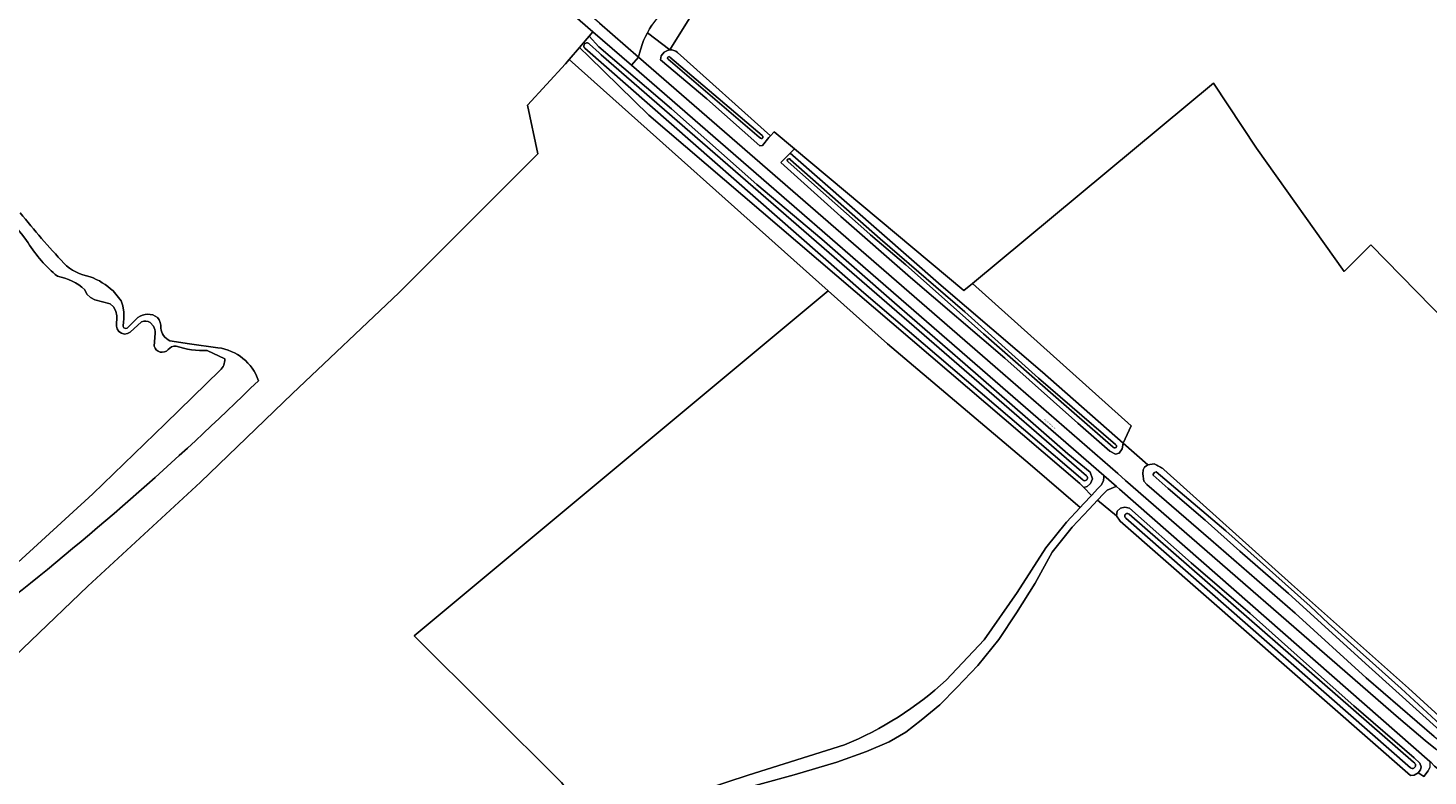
# Model space of a CAD drawing. Header units: metres. Extents: x 201541 to 204988, y 387833 to 394342.
# Tile 28 of 214: x 202723 to 203124, y 389270 to 389485. Entities that reach past the tile are written whole.
import ezdxf
from ezdxf.enums import TextEntityAlignment as Align

# ---------------------------------------------------------------- set-up
doc = ezdxf.new("R2010")
doc.units = ezdxf.units.M
doc.layers.get('Defpoints').update_dxf_attribs({"lineweight": 25})
for name, color, linetype, lineweight in [('B-WE-GR-BOS_GEMENGD-GV', 40, 'Continuous', 13), ('B-WE-GR-BOS_LOOF-GV', 40, 'Continuous', 13), ('B-WE-GR-BOUWLAND-GV', 80, 'Continuous', 13), ('B-WE-GR-GROENVOORZIENING-GV', 80, 'Continuous', 18), ('B-WE-IE-TERREINAFSCHEIDING_KUNSTMATIG_HEKWERK-G', 20, 'IE-TERREINAFSCHEIDING-KUNSTMATIG', 18), ('B-WE-OG-WATER-GV', 130, 'Continuous', 18), ('B-WE-OG-WATER_SLOOT-GV', 120, 'Continuous', 18), ('B-WE-OG-WEG-GV', 7, 'Continuous', 18), ('B-WE-VH-ONVERHARD-GV', 252, 'Continuous', 18), ('B-WE-VH-VERHARDING_ASFALT-GV', 252, 'Continuous', 18), ('B-WE-VH-VERHARDING_FUNDERING_ZAND-GV', 7, 'Continuous', 18)]:
    doc.layers.add(name, color=color, linetype=linetype, lineweight=lineweight)
doc.styles.add('NLCS-ISO-M200-T18', font='NLCS-ISO.ttf', dxfattribs={"height": 0.36})
doc.linetypes.add('IE-TERREINAFSCHEIDING-KUNSTMATIG', pattern='A,4,[82,NLCS.SHX,S=0.75,R=90,X=0,Y=0],4,-2', length=10)

msp = doc.modelspace()

# ---------------------------------------------------------------- linework, layer by layer
at = {"layer": 'B-WE-GR-BOS_GEMENGD-GV'}
for points in [[(202704.368, 389440.269, -0.1048779), (202722.858, 389423.07)], [(202733.144, 389417.252, -0.0206234), (202720.635, 389431.654)], [(202722.858, 389423.07, 0.0770916), (202731.298, 389413.493)], [(202740.634, 389413.369, -0.1590424), (202733.144, 389417.252)], [(202731.298, 389413.493, -0.1424628), (202739.144, 389409.643)], [(202747.246, 389409.269, 0.1013677), (202740.634, 389413.369)], [(202759.972, 389401.684, 0.3398833), (202754.323, 389401.652)], [(202760.881, 389398.662, 0.2022036), (202759.972, 389401.684)], [(202755.408, 389400.405, -0.2476537), (202757.863, 389400.271)], [(202758.78, 389399.193, -0.1438061), (202759.3, 389397.176)], [(202763.526, 389394.994, -0.2532841), (202760.881, 389398.662)], [(202759.023, 389393.457, 0.6061042), (202763.009, 389392.493)], [(202763.009, 389392.493, -0.2317992), (202765.275, 389393.5)], [(202765.275, 389393.5, 0.0885388), (202774.242, 389392.218)], [(202788.896, 389383.58, 0.2889708), (202777.285, 389393.009)], [(202779.245, 389389.818, -0.2445389), (202777.9, 389386.575)], [(202713.795, 389317.86, 0.028086), (202788.896, 389383.58)]]:
    msp.add_lwpolyline(points, format="xyb", dxfattribs=at)
for points in [[(202739.144, 389409.643), (202739.748, 389408.396), (202740.735, 389407.411), (202741.98, 389406.784), (202746.366, 389405.637), (202747.338, 389404.744), (202748.043, 389403.537), (202748.357, 389402.15), (202748.18, 389399.238), (202748.39, 389398.389), (202748.899, 389397.655), (202749.628, 389397.153), (202750.508, 389396.942), (202751.418, 389397.061), (202752.164, 389397.459), (202755.408, 389400.405)], [(202754.323, 389401.652), (202751.304, 389398.664), (202750.826, 389398.496), (202750.329, 389398.674), (202750.091, 389399.114), (202750.179, 389399.619), (202750.214, 389400.054), (202750.335, 389401.581), (202750.326, 389403.241), (202750.036, 389404.986), (202749.575, 389406.406), (202747.246, 389409.269)], [(202757.863, 389400.271), (202758.78, 389399.193)], [(202759.3, 389397.176), (202759.023, 389393.457)], [(202777.285, 389393.009), (202769.128, 389394.096), (202763.526, 389394.994)], [(202774.242, 389392.218), (202779.245, 389389.818)], [(202777.9, 389386.575), (202762.189, 389371.22), (202741.431, 389351.16), (202711.879, 389324.252), (202684.415, 389297.37), (202666.812, 389281.144), (202644.111, 389258.527), (202630.22, 389245.248), (202627.152, 389248.839), (202626.81, 389248.519), (202626.111, 389247.002), (202625.604, 389244.594), (202623.928, 389241.784), (202618.073, 389234.161), (202613.4, 389227.966), (202613.15, 389227.458), (202605.065, 389221.784), (202587.643, 389208.419), (202565.932, 389191.062)]]:
    msp.add_lwpolyline(points, dxfattribs=at)
at = {"layer": 'B-WE-GR-BOS_LOOF-GV'}
for points in [[(203064.861, 389615.446), (203056.776, 389610.944), (203043.795, 389602.314), (203024.88, 389587.554), (203017.459, 389581.432), (203018.903, 389579.625), (203012.899, 389573.611), (202917.923, 389496.224), (202906.785, 389478.352)], [(202688.161, 389211.772), (202739.322, 389248.741), (202794.679, 389194.672), (202808.24, 389199.077), (202827.814, 389214.151), (202887.1, 389253.948), (202875.725, 389268.475), (202833.533, 389310.464), (202952.226, 389409.321), (202877.95, 389475.553), (202876.876, 389474.291), (202866.019, 389462.519), (202868.956, 389448.597), (202829.161, 389408.755), (202798.644, 389379.919), (202772.313, 389354.481), (202740.049, 389324.727), (202707.196, 389293.375)], [(202909.019, 389477.592), (202935.64, 389453.703), (202936.727, 389454.881), (202942.523, 389450.033), (202991.094, 389409.412), (202993.541, 389411.442)], [(202993.541, 389411.442), (203062.606, 389468.751), (203074.985, 389450.21), (203100.05, 389414.898), (203107.711, 389422.444), (203129.517, 389400.204)], [(203122.919, 389270.184), (203121.748, 389271.004), (203121.278, 389271.293), (203120.107, 389270.569), (203119.092, 389270.527), (203035.915, 389343.358), (203034.773, 389344.858), (203029.367, 389349.348), (203026.955, 389346.803), (203022.148, 389341.656), (203016.359, 389334.447), (203011.547, 389325.589), (203006.117, 389317.054), (203001.072, 389309.487), (202995.109, 389301.996), (202989.088, 389295.686), (202984.195, 389290.727), (202978.844, 389286.317), (202974.447, 389282.886), (202969.697, 389280.164), (202963.205, 389277.36), (202954.712, 389274.325), (202942.394, 389270.714), (202924.253, 389265.751)]]:
    msp.add_lwpolyline(points, dxfattribs=at)
for points in [[(203027.633, 389350.717), (203025.423, 389352.999), (203024.355, 389354.102), (202900.753, 389459.634), (202883.639, 389476.362), (202880.909, 389479.026), (202877.95, 389475.553), (202952.226, 389409.321), (202969.207, 389394.159), (203010.059, 389359.606), (203024.425, 389347.267), (203025.352, 389348.311)], [(202941.258, 389448.736), (202984.599, 389410.847), (203013.639, 389386.037), (203036.746, 389365.712), (203039.015, 389370.647), (202993.541, 389411.442), (202991.094, 389409.412), (202942.523, 389450.033)]]:
    msp.add_lwpolyline(points, close=True, dxfattribs=at)
msp.add_lwpolyline([(202906.785, 389478.352, -0.1991499), (202909.019, 389477.592)], format="xyb", dxfattribs=at)
at = {"layer": 'B-WE-GR-BOUWLAND-GV'}
for points in [[(203129.517, 389400.204), (203107.711, 389422.444), (203100.05, 389414.898), (203074.985, 389450.21), (203062.606, 389468.751), (202993.541, 389411.442)], [(202993.541, 389411.442), (203039.015, 389370.647), (203036.746, 389365.712), (203043.803, 389359.515), (203045.598, 389359.718)], [(203024.425, 389347.267), (203010.059, 389359.606), (202969.207, 389394.159), (202952.226, 389409.321), (202833.533, 389310.464), (202875.725, 389268.475), (202887.1, 389253.948), (202904.271, 389262.404), (202929.251, 389270.601), (202956.906, 389279.273)], [(203048.403, 389358.172), (203084.953, 389325.334), (203118.493, 389295.548), (203130.542, 389284.53)], [(202985.985, 389297.781), (202996.857, 389309.344), (203006.348, 389322.891), (203014.52, 389335.67), (203020.484, 389343.098), (203024.425, 389347.267)]]:
    msp.add_lwpolyline(points, dxfattribs=at)
for points in [[(203045.598, 389359.718, -0.0619522), (203048.403, 389358.172)], [(202956.906, 389279.273, 0.087955), (202985.985, 389297.781)]]:
    msp.add_lwpolyline(points, format="xyb", dxfattribs=at)
at = {"layer": 'B-WE-GR-GROENVOORZIENING-GV'}
msp.add_lwpolyline([(203012.899, 389573.611), (203018.903, 389579.625), (203017.459, 389581.432), (203006.705, 389573.421), (202988.508, 389558.514), (202968.525, 389542.14), (202945.39, 389522.737), (202925.727, 389506.363), (202906.754, 389490.878), (202905.792, 389490.077), (202904.872, 389489.228), (202903.997, 389488.333), (202903.168, 389487.395), (202902.389, 389486.415), (202901.66, 389485.398), (202900.983, 389484.344), (202900.362, 389483.258), (202900.36, 389483.255), (202906.785, 389478.352), (202917.923, 389496.224)], close=True, dxfattribs=at)
at = {"layer": 'B-WE-IE-TERREINAFSCHEIDING_KUNSTMATIG_HEKWERK-G'}
msp.add_lwpolyline([(202880.909, 389479.026), (202883.666, 389482.262)], dxfattribs=at)
at = {"layer": 'B-WE-OG-WATER-GV'}
for points in [[(202883.786, 389479.995, 1.0805685), (202882.415, 389478.86)], [(202906.833, 389476.274, 1.0941734), (202906.284, 389475.637)], [(202932.791, 389453.049, 1.0544302), (202933.302, 389453.76)], [(202941.381, 389446.855, 1.3449951), (202940.673, 389446.24)], [(202722.858, 389423.07, 0.1048779), (202704.368, 389440.269)], [(202731.298, 389413.493, -0.0770916), (202722.858, 389423.07)], [(202739.144, 389409.643, 0.1424628), (202731.298, 389413.493)], [(202757.863, 389400.271, 0.2476537), (202755.408, 389400.405)], [(202759.3, 389397.176, 0.1438061), (202758.78, 389399.193)], [(202763.009, 389392.493, -0.6061042), (202759.023, 389393.457)], [(202765.275, 389393.5, 0.2317992), (202763.009, 389392.493)], [(202774.242, 389392.218, -0.0885388), (202765.275, 389393.5)], [(202777.9, 389386.575, 0.2445389), (202779.245, 389389.818)], [(203033.87, 389364.579, 1.3701108), (203034.55, 389365.282)], [(203025.183, 389355.138, 1.0045609), (203026.23, 389356.332)], [(203038.45, 389345.322, 1.0538822), (203037.449, 389344.211)], [(203119.062, 389272.687, 1.1392458), (203119.952, 389274.266)]]:
    msp.add_lwpolyline(points, format="xyb", dxfattribs=at)
for points in [[(202882.415, 389478.86), (202962.428, 389408.718), (203025.183, 389355.138)], [(203026.23, 389356.332), (202956.095, 389417.093), (202887.151, 389476.917), (202886.548, 389477.447), (202883.786, 389479.995)], [(202906.284, 389475.637), (202932.451, 389453.361), (202932.791, 389453.049)], [(202933.302, 389453.76), (202906.833, 389476.274)], [(202940.673, 389446.24), (202964.16, 389425.531), (202964.316, 389425.359), (202974.404, 389416.764), (202996.661, 389396.997), (203018.919, 389377.512), (203033.87, 389364.579)], [(203034.55, 389365.282), (203012.432, 389384.317), (202991.359, 389403.261), (202967.043, 389424.25), (202941.381, 389446.855)], [(202755.408, 389400.405), (202752.164, 389397.459), (202751.418, 389397.061), (202750.508, 389396.942), (202749.628, 389397.153), (202748.899, 389397.655), (202748.39, 389398.389), (202748.18, 389399.238), (202748.357, 389402.15), (202748.043, 389403.537), (202747.338, 389404.744), (202746.366, 389405.637), (202741.98, 389406.784), (202740.735, 389407.411), (202739.748, 389408.396), (202739.144, 389409.643)], [(202758.78, 389399.193), (202757.863, 389400.271)], [(202759.023, 389393.457), (202759.3, 389397.176)], [(202779.245, 389389.818), (202774.242, 389392.218)], [(202565.932, 389191.062), (202587.643, 389208.419), (202605.065, 389221.784), (202613.15, 389227.458), (202613.4, 389227.966), (202618.073, 389234.161), (202623.928, 389241.784), (202625.604, 389244.594), (202626.111, 389247.002), (202626.81, 389248.519), (202627.152, 389248.839), (202630.22, 389245.248), (202644.111, 389258.527), (202666.812, 389281.144), (202684.415, 389297.37), (202711.879, 389324.252), (202741.431, 389351.16), (202762.189, 389371.22), (202777.9, 389386.575)], [(203037.449, 389344.211), (203119.062, 389272.687)], [(203119.952, 389274.266), (203038.45, 389345.322)]]:
    msp.add_lwpolyline(points, dxfattribs=at)
msp.add_lwpolyline([(203129.554, 389283.045), (203128.818, 389283.947), (203116.414, 389295.413), (203095.534, 389314.077), (203090.34, 389319.026), (203066.158, 389340.549), (203046.156, 389357.49), (203045.752, 389357.255), (203045.321, 389356.778), (203045.33, 389356.49), (203049.634, 389352.694), (203060.252, 389343.608), (203070.205, 389334.722), (203084.092, 389322.667), (203107.176, 389301.716), (203128.427, 389282.531), (203129.061, 389282.181), (203129.781, 389282.767)], close=True, dxfattribs=at)
at = {"layer": 'B-WE-OG-WATER_SLOOT-GV'}
for points in [[(202880.909, 389479.026), (202883.639, 389476.362), (202900.753, 389459.634), (203024.355, 389354.102), (203025.423, 389352.999), (203026.373, 389353.287), (203027.333, 389354.084), (203027.974, 389355.434), (203027.3, 389357.342), (203020.835, 389362.581), (203009.4, 389372.676), (202991.429, 389388.27), (202971.235, 389405.912), (202950.333, 389424.067), (202931.74, 389439.816), (202907.273, 389461.431), (202886.503, 389479.223), (202883.666, 389482.262)], [(203036.746, 389365.712), (203013.639, 389386.037), (202984.599, 389410.847), (202941.258, 389448.736), (202938.613, 389446.076), (202955.798, 389430.654), (202975.826, 389413.138), (203002.828, 389390.003), (203023.714, 389371.437), (203032.926, 389363.417), (203034.49, 389362.54), (203035.598, 389362.812), (203036.438, 389364.017)], [(203128.818, 389283.947), (203129.554, 389283.045), (203129.781, 389282.767), (203129.061, 389282.181), (203128.427, 389282.531), (203107.176, 389301.716), (203084.092, 389322.667), (203070.205, 389334.722), (203060.252, 389343.608), (203049.634, 389352.694), (203045.33, 389356.49), (203045.321, 389356.778), (203045.752, 389357.255), (203046.156, 389357.49), (203066.158, 389340.549), (203090.34, 389319.026), (203095.534, 389314.077), (203116.414, 389295.413)], [(203034.773, 389344.858), (203035.915, 389343.358), (203119.092, 389270.527), (203120.107, 389270.569), (203121.278, 389271.293), (203121.964, 389272.071), (203122.121, 389272.941), (203121.765, 389274.002), (203120.081, 389275.555), (203102.83, 389290.421), (203088.388, 389303.271), (203073.173, 389316.86), (203056.216, 389331.401), (203038.557, 389347.034), (203037.2, 389347.388), (203035.956, 389347.074), (203035.01, 389346.206)]]:
    msp.add_lwpolyline(points, close=True, dxfattribs=at)
for points in [[(202882.415, 389478.86, -1.0805685), (202883.786, 389479.995)], [(202909.019, 389477.592, 0.1991499), (202906.785, 389478.352)], [(202906.284, 389475.637, -1.0941734), (202906.833, 389476.274)], [(202933.302, 389453.76, -1.0544302), (202932.791, 389453.049)], [(202940.673, 389446.24, -1.3449951), (202941.381, 389446.855)], [(203034.55, 389365.282, -1.3701108), (203033.87, 389364.579)], [(203048.403, 389358.172, 0.0619522), (203045.598, 389359.718)], [(203026.23, 389356.332, -1.0045609), (203025.183, 389355.138)], [(203037.449, 389344.211, -1.0538822), (203038.45, 389345.322)], [(203119.952, 389274.266, -1.1392458), (203119.062, 389272.687)]]:
    msp.add_lwpolyline(points, format="xyb", dxfattribs=at)
for points in [[(203025.183, 389355.138), (202962.428, 389408.718), (202882.415, 389478.86)], [(202883.786, 389479.995), (202886.548, 389477.447), (202887.151, 389476.917), (202956.095, 389417.093), (203026.23, 389356.332)], [(202906.785, 389478.352), (202906.118, 389478.161), (202905.17, 389477.71), (202904.307, 389476.661), (202904.17, 389475.511), (202917.362, 389464.354), (202932.601, 389450.863), (202933.316, 389450.97), (202935.143, 389453.207), (202935.64, 389453.703), (202909.019, 389477.592)], [(202932.791, 389453.049), (202932.451, 389453.361), (202906.284, 389475.637)], [(202906.833, 389476.274), (202933.302, 389453.76)], [(203033.87, 389364.579), (203018.919, 389377.512), (202996.661, 389396.997), (202974.404, 389416.764), (202964.316, 389425.359), (202964.16, 389425.531), (202940.673, 389446.24)], [(202941.381, 389446.855), (202967.043, 389424.25), (202991.359, 389403.261), (203012.432, 389384.317), (203034.55, 389365.282)], [(203045.598, 389359.718), (203043.803, 389359.515), (203042.869, 389358.834), (203042.482, 389358.052), (203042.348, 389356.927), (203042.666, 389354.784), (203043.482, 389353.85), (203061.856, 389338.005), (203086.003, 389316.983), (203106.333, 389298.477), (203125.87, 389281.654), (203128.275, 389279.876), (203128.946, 389279.871), (203129.964, 389280.441), (203130.889, 389281.335), (203131.256, 389283.252)], [(203130.542, 389284.53), (203118.493, 389295.548), (203084.953, 389325.334), (203048.403, 389358.172)], [(203119.062, 389272.687), (203037.449, 389344.211)], [(203038.45, 389345.322), (203119.952, 389274.266)]]:
    msp.add_lwpolyline(points, dxfattribs=at)
at = {"layer": 'B-WE-OG-WEG-GV'}
msp.add_lwpolyline([(203025.423, 389352.999), (203027.633, 389350.717), (203029.48, 389352.665), (203030.439, 389353.629), (203031.046, 389354.921), (203031.152, 389356.022), (203031.174, 389356.425), (203000, 389383.486), (202895.791, 389473.948), (202884.749, 389483.533), (202883.666, 389482.262), (202886.503, 389479.223), (202907.273, 389461.431), (202931.74, 389439.816), (202950.333, 389424.067), (202971.235, 389405.912), (202991.429, 389388.27), (203009.4, 389372.676), (203020.835, 389362.581), (203027.3, 389357.342), (203027.974, 389355.434), (203027.333, 389354.084), (203026.373, 389353.287)], close=True, dxfattribs=at)
for points in [[(203125.87, 389281.654), (203106.333, 389298.477), (203086.003, 389316.983), (203061.856, 389338.005), (203043.482, 389353.85), (203042.666, 389354.784), (203042.348, 389356.927), (203042.482, 389358.052), (203042.869, 389358.834), (203043.803, 389359.515), (203036.746, 389365.712), (203036.438, 389364.017), (203035.598, 389362.812), (203034.49, 389362.54), (203032.926, 389363.417), (203023.714, 389371.437), (203002.828, 389390.003), (202975.826, 389413.138), (202955.798, 389430.654), (202938.613, 389446.076), (202941.258, 389448.736), (202942.523, 389450.033), (202936.727, 389454.881), (202935.64, 389453.703), (202935.143, 389453.207), (202933.316, 389450.97), (202932.601, 389450.863), (202917.362, 389464.354), (202904.17, 389475.511), (202904.307, 389476.661), (202905.17, 389477.71), (202906.118, 389478.161), (202906.785, 389478.352), (202900.36, 389483.255), (202899.796, 389482.141), (202899.288, 389480.997), (202898.838, 389479.829), (202898.449, 389478.639), (202898.121, 389477.431), (202897.855, 389476.208), (203000, 389387.538), (203035.199, 389356.983), (203037.443, 389355.035), (203115.594, 389287.037), (203123.263, 389280.539), (203126.211, 389278.168)], [(203124.663, 389274.517), (203035.642, 389352.546), (203034.859, 389353.226), (203034.638, 389353.282), (203033.254, 389352.746), (203032.154, 389352.233), (203031.058, 389351.132), (203029.367, 389349.348), (203034.773, 389344.858), (203035.01, 389346.206), (203035.956, 389347.074), (203037.2, 389347.388), (203038.557, 389347.034), (203056.216, 389331.401), (203073.173, 389316.86), (203088.388, 389303.271), (203102.83, 389290.421), (203120.081, 389275.555), (203121.765, 389274.002), (203122.121, 389272.941), (203121.964, 389272.071), (203121.278, 389271.293), (203121.748, 389271.004), (203122.919, 389270.184), (203124.156, 389271.862)]]:
    msp.add_lwpolyline(points, dxfattribs=at)
at = {"layer": 'B-WE-VH-ONVERHARD-GV'}
for points in [[(202707.196, 389293.375), (202740.049, 389324.727), (202772.313, 389354.481), (202798.644, 389379.919), (202829.161, 389408.755), (202868.956, 389448.597), (202866.019, 389462.519), (202876.876, 389474.291), (202877.95, 389475.553), (202880.909, 389479.026), (202883.666, 389482.262), (202884.749, 389483.533), (202865.78, 389500), (202848.971, 389514.592)], [(202747.246, 389409.269), (202749.575, 389406.406), (202750.036, 389404.986), (202750.326, 389403.241), (202750.335, 389401.581), (202750.214, 389400.054), (202750.179, 389399.619), (202750.091, 389399.114), (202750.329, 389398.674), (202750.826, 389398.496), (202751.304, 389398.664), (202754.323, 389401.652)], [(202763.526, 389394.994), (202769.128, 389394.096), (202777.285, 389393.009)], [(202924.253, 389265.751), (202942.394, 389270.714), (202954.712, 389274.325), (202963.205, 389277.36), (202969.697, 389280.164), (202974.447, 389282.886), (202978.844, 389286.317), (202984.195, 389290.727), (202989.088, 389295.686), (202995.109, 389301.996), (203001.072, 389309.487), (203006.117, 389317.054), (203011.547, 389325.589), (203016.359, 389334.447), (203022.148, 389341.656), (203026.955, 389346.803), (203029.367, 389349.348), (203031.058, 389351.132), (203032.154, 389352.233), (203033.254, 389352.746), (203034.638, 389353.282), (203034.859, 389353.226), (203031.174, 389356.425), (203031.152, 389356.022), (203031.046, 389354.921), (203030.439, 389353.629), (203029.48, 389352.665), (203027.633, 389350.717), (203025.352, 389348.311), (203024.425, 389347.267), (203020.484, 389343.098), (203014.52, 389335.67), (203006.348, 389322.891), (202996.857, 389309.344), (202985.985, 389297.781)], [(202956.906, 389279.273), (202929.251, 389270.601), (202904.271, 389262.404)], [(203128.015, 389271.497), (203125.95, 389273.203), (203124.906, 389274.304), (203124.663, 389274.517), (203124.623, 389273.553), (203124.62, 389272.908), (203124.156, 389271.862), (203122.919, 389270.184)]]:
    msp.add_lwpolyline(points, dxfattribs=at)
for points in [[(202720.635, 389431.654, 0.0206234), (202733.144, 389417.252)], [(202733.144, 389417.252, 0.1590424), (202740.634, 389413.369)], [(202740.634, 389413.369, -0.1013677), (202747.246, 389409.269)], [(202754.323, 389401.652, -0.3398833), (202759.972, 389401.684)], [(202759.972, 389401.684, -0.2022036), (202760.881, 389398.662)], [(202760.881, 389398.662, 0.2532841), (202763.526, 389394.994)], [(202777.285, 389393.009, -0.2889708), (202788.896, 389383.58)], [(202788.896, 389383.58, -0.028086), (202713.795, 389317.86)], [(202985.985, 389297.781, -0.087955), (202956.906, 389279.273)]]:
    msp.add_lwpolyline(points, format="xyb", dxfattribs=at)
at = {"layer": 'B-WE-VH-VERHARDING_ASFALT-GV'}
msp.add_lwpolyline([(202848.971, 389514.592), (202865.78, 389500), (202884.749, 389483.533), (202895.791, 389473.948), (202897.855, 389476.208), (202886.638, 389485.945), (202870.447, 389500), (202850.788, 389517.065)], dxfattribs=at)
msp.add_lwpolyline([(203124.663, 389274.517), (203124.906, 389274.304), (203125.95, 389273.203), (203128.015, 389271.497), (203128.159, 389271.378), (203130.803, 389274.474), (203129.898, 389275.202), (203126.211, 389278.168), (203123.263, 389280.539), (203115.594, 389287.037), (203037.443, 389355.035), (203035.199, 389356.983), (203000, 389387.538), (202897.855, 389476.208), (202895.791, 389473.948), (203000, 389383.486), (203031.174, 389356.425), (203034.859, 389353.226), (203035.642, 389352.546)], close=True, dxfattribs=at)
at = {"layer": 'B-WE-VH-VERHARDING_FUNDERING_ZAND-GV'}
msp.add_lwpolyline([(202886.638, 389485.945), (202897.855, 389476.208), (202898.121, 389477.431), (202898.449, 389478.639), (202898.838, 389479.829), (202899.288, 389480.997), (202899.796, 389482.141), (202900.36, 389483.255), (202900.362, 389483.258), (202900.983, 389484.344), (202901.66, 389485.398)], dxfattribs=at)

# ---------------------------------------------------------------- texts
at = {"layer": 'Defpoints', "color": 250, "style": 'NLCS-ISO-M200-T18'}
msp.add_text('Reijnbroeckerweg', height=0.36, rotation=319.1, dxfattribs=at).set_placement((203015.788, 389371.119), align=Align.MIDDLE)

doc.saveas('drawing.dxf')
